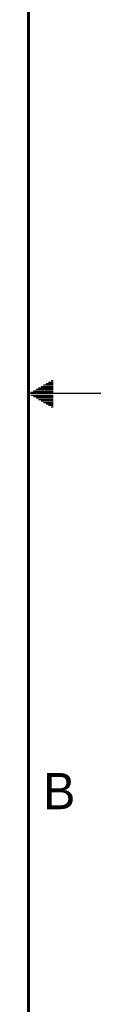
# Model space of a CAD drawing. Header units: inches. Extents: x 0 to 34, y 0 to 22.
# Tile 15 of 16: x 33.5 to 34, y 6.8 to 13.6. Entities that reach past the tile are written whole.
import ezdxf

# ---------------------------------------------------------------- set-up
doc = ezdxf.new("R2010")
doc.units = ezdxf.units.IN
doc.header["$LTSCALE"] = 1.87
doc.header["$MEASUREMENT"] = 0
doc.layers.get('0').update_dxf_attribs({"linetype": 'CONTINUOUS'})
doc.styles.get("Standard").update_dxf_attribs({"font": 'txt', "width": 0.8})

msp = doc.modelspace()

# ---------------------------------------------------------------- linework, layer by layer
at = {"color": 2, "linetype": 'CONTINUOUS'}
for p, q in [((33.62126, 11.07), (33.66974, 11.07)), ((33.63858, 11.08), (33.66974, 11.08)), ((33.65591, 11.09), (33.66974, 11.09)), ((34.00002, 11), (33.50002, 11)), ((33.51734, 11.01), (33.66974, 11.01)), ((33.53466, 11.02), (33.66974, 11.02)), ((33.55198, 11.03), (33.66974, 11.03)), ((33.5693, 11.04), (33.66974, 11.04)), ((33.58662, 11.05), (33.66974, 11.05)), ((33.60394, 11.06), (33.66974, 11.06)), ((33.51734, 10.99), (33.66974, 10.99)), ((33.53466, 10.98), (33.66974, 10.98)), ((33.55198, 10.97), (33.66974, 10.97)), ((33.5693, 10.96), (33.66974, 10.96)), ((33.58662, 10.95), (33.66974, 10.95)), ((33.60394, 10.94), (33.66974, 10.94)), ((33.62126, 10.93), (33.66974, 10.93)), ((33.63858, 10.92), (33.66974, 10.92)), ((33.65591, 10.91), (33.66974, 10.91))]:
    msp.add_line(p, q, dxfattribs=at)
at = {"color": 7, "linetype": 'CONTINUOUS', "const_width": 0.02}
msp.add_lwpolyline([(33.50002, 0.5), (33.50002, 21.5)], dxfattribs=at)

# ---------------------------------------------------------------- texts
at = {"color": 2, "linetype": 'CONTINUOUS'}
msp.add_text('B', height=0.25, dxfattribs=at).set_placement((33.6006, 8.13454))

doc.saveas('drawing.dxf')
